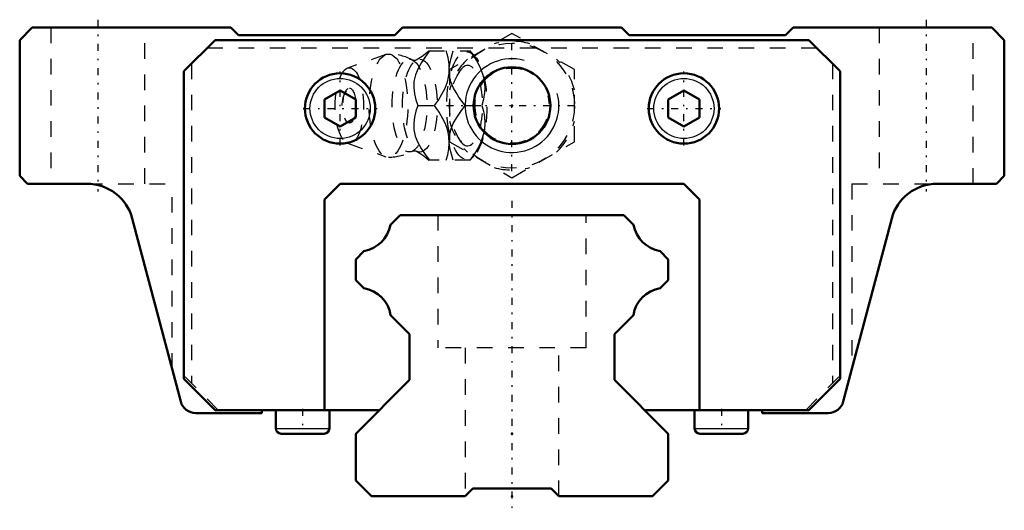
# Model space of a CAD drawing. Header units: millimetres. Extents: x -31.5 to 31.5, y -0.9 to 30.5.
import ezdxf

# ---------------------------------------------------------------- set-up
doc = ezdxf.new("R2010")
doc.units = ezdxf.units.MM
doc.linetypes.add('Center', pattern=[1.5, 0.45, -0.5, 0.05, -0.5])
doc.linetypes.add('Dashed', pattern=[2, 1, -1])
for name, color, linetype, lineweight in [('2d ConnectionPoints', 7, 'Continuous', 50), ('AM_0', 7, 'Continuous', 50), ('AM_4', 3, 'Continuous', 25), ('AM_5', 3, 'Continuous', 25), ('AM_7', 7, 'Center', 25), ('AM_9', 6, 'Dashed', 25)]:
    doc.layers.add(name, color=color, linetype=linetype, lineweight=lineweight)

# ---------------------------------------------------------------- blocks, each defined once
blk = doc.blocks.new('1_c91ls9f75vfv1dcawcq6bwgjd________0_in_HSR20M1LB1SS160LG200BM6F34000_2')
at = {"layer": 'AM_5', "linetype": 'Dashed'}
blk.add_arc((0, 25), 2.386, 75, 15, dxfattribs=at)
at = {"layer": 'AM_7'}
for p, q in [((0, 20.8), (0, 29.2)), ((-4.2, 25), (4.2, 25))]:
    blk.add_line(p, q, dxfattribs=at)
at = {"layer": 'AM_9'}
for p, q in [((0, 29.619), (-4, 27.309)), ((4, 27.309), (0, 29.619)), ((-5.317, 28.5), (-2.667, 28.5)), ((-2.371, 28.151), (-2.667, 28.5)), ((-8.065, 28.271), (-10.522, 27.403)), ((-4, 27.309), (-4, 22.691)), ((4, 22.691), (4, 27.309)), ((-6.03, 25), (-4.96, 25)), ((-3.002, 25), (-1.932, 25)), ((-4, 22.691), (0, 20.381)), ((0, 20.381), (4, 22.691)), ((-10.522, 22.597), (-8.065, 21.729)), ((-2.667, 21.5), (-5.317, 21.5)), ((-2.667, 21.5), (-2.371, 21.849))]:
    blk.add_line(p, q, dxfattribs=at)
for points in [[(-5.273, 28.5), (-5.544, 28.136), (-5.795, 27.763), (-6.013, 27.378), (-6.18, 26.969), (-6.273, 26.554), (-6.286, 26.146), (-6.236, 25.75), (-6.145, 25.371), (-6.03, 25)], [(-5.314, 28.503), (-5.41, 28.415), (-5.564, 28.285), (-5.744, 28.149), (-5.951, 28.012), (-6.13, 27.906)], [(-4.96, 25), (-4.706, 25.359), (-4.479, 25.729), (-4.283, 26.125), (-4.136, 26.53), (-4.067, 26.811), (-4.026, 27.091), (-4.013, 27.378), (-4.026, 27.66), (-4.092, 28.086), (-4.203, 28.5)], [(-4.014, 27.369), (-3.965, 27.75), (-3.874, 28.129), (-3.759, 28.5)], [(-2.689, 28.5), (-2.435, 28.141), (-2.208, 27.771), (-2.012, 27.375), (-1.865, 26.97), (-1.796, 26.689), (-1.755, 26.409), (-1.742, 26.122), (-1.755, 25.84), (-1.821, 25.414), (-1.932, 25)], [(-6.128, 27.908), (-6.141, 27.902), (-6.175, 27.891), (-6.227, 27.885), (-6.292, 27.89), (-6.328, 27.901), (-6.342, 27.907)], [(-4.001, 26.936), (-4.002, 26.946), (-4.016, 27.333)], [(-3.002, 25), (-3.399, 25.546), (-3.581, 25.83), (-3.742, 26.122), (-3.908, 26.525), (-4.001, 26.936)], [(-6.03, 25), (-6.143, 24.636), (-6.234, 24.263), (-6.285, 23.878), (-6.275, 23.469), (-6.188, 23.054), (-6.024, 22.646), (-5.803, 22.25), (-5.548, 21.871), (-5.273, 21.5)], [(-4.203, 21.5), (-4.104, 21.859), (-4.038, 22.229), (-4.013, 22.625), (-4.04, 23.03), (-4.093, 23.311), (-4.174, 23.591), (-4.284, 23.878), (-4.419, 24.16), (-4.669, 24.586), (-4.96, 25)], [(-4.003, 23.052), (-3.917, 23.446), (-3.756, 23.851), (-3.532, 24.25), (-3.277, 24.629), (-3.002, 25)], [(-1.932, 25), (-1.833, 24.641), (-1.767, 24.271), (-1.742, 23.875), (-1.77, 23.47), (-1.822, 23.189), (-1.903, 22.909), (-2.013, 22.622), (-2.148, 22.34), (-2.398, 21.914), (-2.689, 21.5)], [(-4.014, 22.634), (-4.006, 23.025), (-4.003, 23.052)], [(-6.342, 22.093), (-6.338, 22.095), (-6.312, 22.105), (-6.267, 22.114), (-6.206, 22.114), (-6.158, 22.105), (-6.133, 22.095), (-6.128, 22.092)], [(-6.13, 22.093), (-6.037, 22.04), (-5.83, 21.909), (-5.645, 21.778), (-5.485, 21.65), (-5.347, 21.528), (-5.312, 21.495)], [(-3.759, 21.5), (-3.92, 22.046), (-3.979, 22.33), (-4.013, 22.618)]]:
    blk.add_lwpolyline(points, dxfattribs=at)
blk.add_circle((0, 25), 4, dxfattribs=at)
for centre, radius, start, end in [((0, 25), 4.12, 73.86243, 106.13757), ((-7.903, 25), 3.3, 61.76048, 90), ((0, 25), 4.12, 133.86243, 166.13757), ((0, 25), 4.12, 13.86243, 46.13757), ((-9.071, 25), 1.82, 148.36971, 211.63029), ((0, 25), 4.12, 193.86243, 226.13757), ((0, 25), 4.12, 313.86243, 346.13757), ((-7.903, 25), 3.3, 270, 298.23952), ((0, 25), 4.12, 253.86243, 286.13757)]:
    blk.add_arc(centre, radius, start, end, dxfattribs=at)
for centre, major_axis in [((-2.893, 25), (0, 3.445)), ((-7.903, 25), (0, 3.3)), ((-6.561, 25), (0, 2.965)), ((-5.9, 25), (0, 2.971)), ((-10.403, 25), (0, 2.424)), ((-10.403, 25), (0, 1.117))]:
    blk.add_ellipse(centre, major_axis=major_axis, ratio=0.374607, dxfattribs=at)
blk.add_ellipse((-2.841, 25), major_axis=(0, -2.572), ratio=0.374607, start_param=5.781061, end_param=9.926902, dxfattribs=at)
blk = doc.blocks.new('2_HSR20M1LBSSB_M6F_Slider_0_in_HSR20M1LB1SS160LG200BM6F34000_2')
at = {"layer": 'AM_0'}
for p, q in [((-30.7, 30), (-31.5, 29.2)), ((-18, 30), (-30.7, 30)), ((-17.5, 29.5), (-18, 30)), ((-7, 30), (-7.5, 29.5)), ((7, 30), (-7, 30)), ((7.5, 29.5), (7, 30)), ((18, 30), (17.5, 29.5)), ((30.7, 30), (18, 30)), ((31.5, 29.2), (30.7, 30)), ((-31.5, 29.2), (-31.5, 20.5)), ((-21, 27.2), (-19, 29.2)), ((-19, 29.2), (19, 29.2)), ((-7.5, 29.5), (-17.5, 29.5)), ((17.5, 29.5), (7.5, 29.5)), ((19, 29.2), (21, 27.2)), ((31.5, 20.5), (31.5, 29.2)), ((-21, 27.2), (-21, 7.517)), ((21, 7.517), (21, 27.2)), ((-11, 25.972), (-12, 25.394)), ((-10, 25.394), (-11, 25.972)), ((11, 25.972), (10, 25.394)), ((12, 25.394), (11, 25.972)), ((-12, 25.394), (-12, 24.24)), ((-10, 24.24), (-10, 25.394)), ((10, 25.394), (10, 24.24)), ((12, 24.24), (12, 25.394)), ((-12, 24.24), (-11, 23.662)), ((-11, 23.662), (-10, 24.24)), ((10, 24.24), (11, 23.662)), ((11, 23.662), (12, 24.24)), ((-31.5, 20.5), (-31, 20)), ((31, 20), (31.5, 20.5)), ((-31, 20), (-27.194, 20)), ((-11, 20), (-12, 19)), ((11, 20), (-11, 20)), ((12, 19), (11, 20)), ((27.194, 20), (31, 20)), ((-12, 19), (-12, 5.517)), ((12, 5.517), (12, 19)), ((-24.294, 17.767), (-21.197, 6.061)), ((21.197, 6.061), (24.294, 17.767)), ((-21, 7.517), (-19, 5.517)), ((19, 5.517), (21, 7.517)), ((-20.23, 5.317), (-16, 5.317)), ((-19, 5.517), (-8.483, 5.517)), ((-16, 5.317), (-16, 5.517)), ((-15.115, 5.517), (-15.115, 4.343)), ((-11.685, 4.343), (-11.685, 5.517)), ((8.483, 5.517), (19, 5.517)), ((11.685, 5.517), (11.685, 4.343)), ((15.115, 4.343), (15.115, 5.517)), ((16, 5.517), (16, 5.317)), ((16, 5.317), (20.23, 5.317)), ((-14.772, 4), (-12.028, 4)), ((12.028, 4), (14.772, 4))]:
    blk.add_line(p, q, dxfattribs=at)
for centre, radius in [((0, 25), 2.458), ((-11, 24.817), 2.25), ((11, 24.817), 2.25)]:
    blk.add_circle(centre, radius, dxfattribs=at)
for centre, radius, start, end in [((-27.194, 17), 3, 14.82037, 90), ((27.194, 17), 3, 90, 165.17963), ((-20.23, 6.317), 1, 194.82037, 270), ((20.23, 6.317), 1, 270, 345.17963), ((-14.772, 4.343), 0.343, 180, 270), ((-12.028, 4.343), 0.343, 270, 360), ((12.028, 4.343), 0.343, 180, 270), ((14.772, 4.343), 0.343, 270, 0)]:
    blk.add_arc(centre, radius, start, end, dxfattribs=at)
at = {"layer": 'AM_4'}
for p, q in [((-15.115, 4.343), (-11.685, 4.343)), ((11.685, 4.343), (15.115, 4.343))]:
    blk.add_line(p, q, dxfattribs=at)
for centre in [(-11, 24.817), (11, 24.817)]:
    blk.add_circle(centre, 1.925, dxfattribs=at)
at = {"layer": 'AM_5'}
blk.add_arc((0, 25), 3, 75, 15, dxfattribs=at)
at = {"layer": 'AM_7'}
for p, q in [((-26.5, 30.5), (-26.5, 19.5)), ((26.5, 30.5), (26.5, 19.5)), ((-11, 22.455), (-11, 27.18)), ((11, 22.455), (11, 27.18)), ((-13.362, 24.817), (-8.637, 24.817)), ((8.638, 24.817), (13.363, 24.817)), ((-13.4, 5.593), (-13.4, 3.924)), ((13.4, 5.593), (13.4, 3.924))]:
    blk.add_line(p, q, dxfattribs=at)
at = {"layer": 'AM_9'}
for p, q in [((-29.5, 30), (-29.5, 20)), ((-23.5, 20), (-23.5, 30)), ((23.5, 30), (23.5, 20)), ((29.5, 20), (29.5, 30)), ((-19.5, 28.7), (19.5, 28.7)), ((-20.5, 27.7), (-20.5, 7.217)), ((20.5, 27.7), (20.5, 7.217)), ((-27.194, 20), (-21.75, 20)), ((-26.5, 19.919), (-26.5, 20)), ((-21.75, 8.152), (-21.75, 20)), ((21.75, 20), (27.194, 20)), ((21.75, 20), (21.75, 8.152)), ((26.5, 19.919), (26.5, 20)), ((-18.8, 5.517), (-21, 7.717)), ((18.8, 5.517), (21, 7.717))]:
    blk.add_line(p, q, dxfattribs=at)
blk = doc.blocks.new('3_HSR20M1LB116020_Rail_0_in_HSR20M1LB1SS160LG200BM6F34000_2')
at = {"layer": 'AM_0'}
for p, q in [((-7.16, 18), (-7.784, 17.376)), ((7.16, 18), (-7.16, 18)), ((7.784, 17.376), (7.16, 18)), ((-9.471, 15.689), (-10, 15.16)), ((-10, 15.16), (-10, 13.83)), ((10, 15.16), (9.471, 15.689)), ((10, 13.83), (10, 15.16)), ((-10, 13.83), (-9.484, 13.314)), ((9.484, 13.314), (10, 13.83)), ((-7.767, 11.597), (-6.55, 10.38)), ((6.55, 10.38), (7.767, 11.597)), ((-6.55, 10.38), (-6.55, 7.45)), ((6.55, 7.45), (6.55, 10.38)), ((-6.55, 7.45), (-10, 4)), ((10, 4), (6.55, 7.45)), ((-10, 4), (-10, 1)), ((10, 1), (10, 4)), ((-10, 1), (-9, 0)), ((9, 0), (10, 1)), ((-9, 0), (-3, 0)), ((-3, 0), (-2.5, 0.5)), ((-2.5, 0.5), (2.5, 0.5)), ((2.5, 0.5), (3, 0)), ((3, 0), (9, 0))]:
    blk.add_line(p, q, dxfattribs=at)
for centre, start, end in [((-9.815, 17.72), 279.61034, 350.38966), ((9.815, 17.72), 189.61034, 260.38966), ((-9.802, 11.279), 8.86995, 81.13005), ((9.802, 11.279), 98.86995, 171.13005)]:
    blk.add_arc(centre, 2.06, start, end, dxfattribs=at)
at = {"layer": 'AM_7'}
blk.add_line((0, 18.9), (0, -0.9), dxfattribs=at)
at = {"layer": 'AM_9'}
for p, q in [((-4.75, 18), (-4.75, 9.5)), ((4.75, 9.5), (4.75, 18)), ((4.75, 9.5), (-4.75, 9.5)), ((-3, 9.5), (-3, 0)), ((3, 0), (3, 9.5))]:
    blk.add_line(p, q, dxfattribs=at)

msp = doc.modelspace()

# ---------------------------------------------------------------- linework, layer by layer
at = {"layer": '2d ConnectionPoints'}
for p in [(0, 25), (0, 25), (0, 4), (0, 4), (0, 0), (0, 0)]:
    msp.add_point(p, dxfattribs=at)

# ---------------------------------------------------------------- block references
for name in ['2_HSR20M1LBSSB_M6F_Slider_0_in_HSR20M1LB1SS160LG200BM6F34000_2', '1_c91ls9f75vfv1dcawcq6bwgjd________0_in_HSR20M1LB1SS160LG200BM6F34000_2', '3_HSR20M1LB116020_Rail_0_in_HSR20M1LB1SS160LG200BM6F34000_2']:
    msp.add_blockref(name, (0, 0))

doc.saveas('drawing.dxf')
